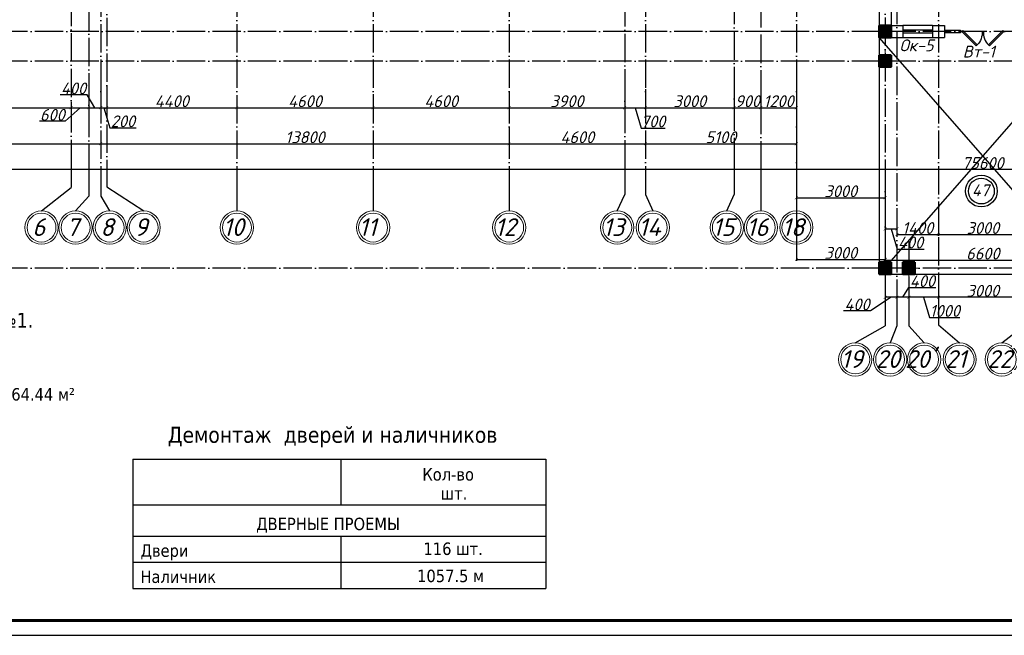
# Model space of a CAD drawing. Header units: millimetres. Extents: x 1112040 to 6903494, y -332921 to -150905.
# Tile 28 of 150: x 1497503 to 1530768, y -241938 to -221122. Entities that reach past the tile are written whole.
import ezdxf

# ---------------------------------------------------------------- set-up
doc = ezdxf.new("R2010")
doc.units = ezdxf.units.MM
doc.linetypes.add('ACAD_ISO04W100', pattern=[30, 24, -3, 0, -3])
doc.layers.add('kolonn', color=7, linetype='Continuous')
doc.layers.add('os', color=253, linetype='Continuous')
doc.styles.get("Standard").update_dxf_attribs({"font": 'isocpeui.ttf'})
doc.styles.add('Tahoma', font='tahoma.ttf')
doc.styles.add('ГОСТ 300', font='isocpeui.ttf', dxfattribs={"height": 250})
doc.dimstyles.new('ISO-25', dxfattribs={"dimtxt": 400, "dimasz": 100, "dimexe": 50, "dimexo": 50, "dimgap": 20, "dimtad": 1, "dimdec": 0, "dimtxsty": 'Standard', "dimblk": 'ARCHTICK', "dimcen": 20, "dimclrd": 1, "dimclre": 1, "dimadec": 0, "dimazin": 0, "dimtfac": 1, "dimtdec": 0, "dimtmove": 0, "dimatfit": 3, "dimldrblk": 'ARCHTICK', "dimfxl": 1, "dimarcsym": 0})

# ---------------------------------------------------------------- blocks, each defined once
blk = doc.blocks.new('ghsdd')
at = {"ltscale": 50}
h = blk.add_hatch(color=256, dxfattribs=at)
h.paths.add_polyline_path([(0, 200), (-200, 200), (-200, 0), (0, 0)])
h.paths.add_polyline_path([(200, 0), (200, 200), (0, 200), (0, 0)])
h.paths.add_polyline_path([(0, 0), (-200, 0), (-200, -200), (0, -200)])
h.paths.add_polyline_path([(0, 0), (0, -200), (200, -200), (200, 0)])
at = {"lineweight": 0}
for p, q in [((0, -374), (0, 374)), ((-374, 0), (374, 0))]:
    blk.add_line(p, q, dxfattribs=at)
at = {"lineweight": 50, "ltscale": 50}
blk.add_lwpolyline([(200, 200), (200, -200), (-200, -200), (-200, 200), (200, 200)], dxfattribs=at)
blk = doc.blocks.new('jfgjhsdf')
blk.add_hatch(color=1).paths.add_polyline_path([(-593, 731), (-637, 687), (0, 50), (44, 94)])
at = {"color": 1}
for p, q in [((0, 1000), (0, 950)), ((0, 50), (0, 0))]:
    blk.add_line(p, q, dxfattribs=at)
blk.add_lwpolyline([(0, 50), (-637, 687), (-593, 731), (44, 94), (0, 50)], dxfattribs=at)
blk.add_arc((-33, 130), 821, 87.662, 132.9147, dxfattribs=at)
blk = doc.blocks.new('_ArchTick')
at = {"color": 0, "linetype": 'ByBlock', "const_width": 0.15}
blk.add_lwpolyline([(-0.5, -0.5), (0.5, 0.5)], dxfattribs=at)
blk = doc.blocks.new('*D2680')
at = {"color": 1, "lineweight": -2, "transparency": 16777216}
for p, q in [((1492242, -223902), (1492242, -224149)), ((1492242, -224099), (1499242, -224099)), ((1499242, -223902), (1499242, -224149))]:
    blk.add_line(p, q, dxfattribs=at)
at = {"color": 1, "lineweight": -2, "transparency": 16777216, "xscale": 100, "yscale": 100, "zscale": 100, "rotation": 180}
blk.add_blockref('_ArchTick', (1492242, -224099), dxfattribs=at)
at = {"color": 1, "lineweight": -2, "transparency": 16777216, "xscale": 100, "yscale": 100, "zscale": 100}
blk.add_blockref('_ArchTick', (1499242, -224099), dxfattribs=at)
at = {"color": 0, "transparency": 16777216, "insert": (1495742, -223876), "char_height": 400, "attachment_point": 5}
blk.add_mtext('7000', dxfattribs=at)
blk = doc.blocks.new('*D2681')
at = {"color": 1, "lineweight": -2, "transparency": 16777216}
for p, q in [((1499842, -223545), (1499842, -224149)), ((1499542, -224099), (1499043, -224559)), ((1499242, -223902), (1499242, -224149)), ((1499242, -224099), (1499842, -224099)), ((1499043, -224559), (1498171, -224559))]:
    blk.add_line(p, q, dxfattribs=at)
at = {"color": 1, "lineweight": -2, "transparency": 16777216, "xscale": 100, "yscale": 100, "zscale": 100, "rotation": 180}
blk.add_blockref('_ArchTick', (1499242, -224099), dxfattribs=at)
at = {"color": 1, "lineweight": -2, "transparency": 16777216, "xscale": 100, "yscale": 100, "zscale": 100}
blk.add_blockref('_ArchTick', (1499842, -224099), dxfattribs=at)
at = {"color": 0, "transparency": 16777216, "insert": (1498607, -224339), "char_height": 400, "attachment_point": 5}
blk.add_mtext('600', dxfattribs=at)
blk = doc.blocks.new('*D2682')
at = {"color": 1, "lineweight": -2, "transparency": 16777216}
for p, q in [((1500242, -223443), (1500242, -224149)), ((1499777, -223666), (1498867, -223666)), ((1500042, -224099), (1499777, -223666)), ((1499842, -223545), (1499842, -224149)), ((1499842, -224099), (1500242, -224099))]:
    blk.add_line(p, q, dxfattribs=at)
at = {"color": 1, "lineweight": -2, "transparency": 16777216, "xscale": 100, "yscale": 100, "zscale": 100, "rotation": 180}
blk.add_blockref('_ArchTick', (1499842, -224099), dxfattribs=at)
at = {"color": 1, "lineweight": -2, "transparency": 16777216, "xscale": 100, "yscale": 100, "zscale": 100}
blk.add_blockref('_ArchTick', (1500242, -224099), dxfattribs=at)
at = {"color": 0, "transparency": 16777216, "insert": (1499322, -223446), "char_height": 400, "attachment_point": 5}
blk.add_mtext('400', dxfattribs=at)
blk = doc.blocks.new('*D2683')
at = {"color": 1, "lineweight": -2, "transparency": 16777216}
for p, q in [((1500242, -223443), (1500242, -224149)), ((1500442, -223364), (1500442, -224149)), ((1500242, -224099), (1500442, -224099)), ((1500342, -224099), (1500546, -224779)), ((1500546, -224779), (1501436, -224779))]:
    blk.add_line(p, q, dxfattribs=at)
at = {"color": 1, "lineweight": -2, "transparency": 16777216, "xscale": 100, "yscale": 100, "zscale": 100, "rotation": 180}
blk.add_blockref('_ArchTick', (1500242, -224099), dxfattribs=at)
at = {"color": 1, "lineweight": -2, "transparency": 16777216, "xscale": 100, "yscale": 100, "zscale": 100}
blk.add_blockref('_ArchTick', (1500442, -224099), dxfattribs=at)
at = {"color": 0, "transparency": 16777216, "insert": (1500991, -224559), "char_height": 400, "attachment_point": 5}
blk.add_mtext('200', dxfattribs=at)
blk = doc.blocks.new('*D2684')
at = {"color": 1, "lineweight": -2, "transparency": 16777216}
for p, q in [((1500442, -223364), (1500442, -224149)), ((1504842, -223736), (1504842, -224149)), ((1500442, -224099), (1504842, -224099))]:
    blk.add_line(p, q, dxfattribs=at)
at = {"color": 1, "lineweight": -2, "transparency": 16777216, "xscale": 100, "yscale": 100, "zscale": 100, "rotation": 180}
blk.add_blockref('_ArchTick', (1500442, -224099), dxfattribs=at)
at = {"color": 1, "lineweight": -2, "transparency": 16777216, "xscale": 100, "yscale": 100, "zscale": 100}
blk.add_blockref('_ArchTick', (1504842, -224099), dxfattribs=at)
at = {"color": 0, "transparency": 16777216, "insert": (1502642, -223879), "char_height": 400, "attachment_point": 5}
blk.add_mtext('4400', dxfattribs=at)
blk = doc.blocks.new('*D2685')
at = {"color": 1, "lineweight": -2, "transparency": 16777216}
for p, q in [((1504842, -223736), (1504842, -224149)), ((1509442, -223635), (1509442, -224149)), ((1504842, -224099), (1509442, -224099))]:
    blk.add_line(p, q, dxfattribs=at)
at = {"color": 1, "lineweight": -2, "transparency": 16777216, "xscale": 100, "yscale": 100, "zscale": 100, "rotation": 180}
blk.add_blockref('_ArchTick', (1504842, -224099), dxfattribs=at)
at = {"color": 1, "lineweight": -2, "transparency": 16777216, "xscale": 100, "yscale": 100, "zscale": 100}
blk.add_blockref('_ArchTick', (1509442, -224099), dxfattribs=at)
at = {"color": 0, "transparency": 16777216, "insert": (1507142, -223879), "char_height": 400, "attachment_point": 5}
blk.add_mtext('4600', dxfattribs=at)
blk = doc.blocks.new('*D2686')
at = {"color": 1, "lineweight": -2, "transparency": 16777216}
for p, q in [((1509442, -223635), (1509442, -224149)), ((1514042, -223587), (1514042, -224149)), ((1509442, -224099), (1514042, -224099))]:
    blk.add_line(p, q, dxfattribs=at)
at = {"color": 1, "lineweight": -2, "transparency": 16777216, "xscale": 100, "yscale": 100, "zscale": 100, "rotation": 180}
blk.add_blockref('_ArchTick', (1509442, -224099), dxfattribs=at)
at = {"color": 1, "lineweight": -2, "transparency": 16777216, "xscale": 100, "yscale": 100, "zscale": 100}
blk.add_blockref('_ArchTick', (1514042, -224099), dxfattribs=at)
at = {"color": 0, "transparency": 16777216, "insert": (1511742, -223879), "char_height": 400, "attachment_point": 5}
blk.add_mtext('4600', dxfattribs=at)
blk = doc.blocks.new('*D2687')
at = {"color": 1, "lineweight": -2, "transparency": 16777216}
for p, q in [((1514042, -223587), (1514042, -224149)), ((1517942, -223631), (1517942, -224149)), ((1514042, -224099), (1517942, -224099))]:
    blk.add_line(p, q, dxfattribs=at)
at = {"color": 1, "lineweight": -2, "transparency": 16777216, "xscale": 100, "yscale": 100, "zscale": 100, "rotation": 180}
blk.add_blockref('_ArchTick', (1514042, -224099), dxfattribs=at)
at = {"color": 1, "lineweight": -2, "transparency": 16777216, "xscale": 100, "yscale": 100, "zscale": 100}
blk.add_blockref('_ArchTick', (1517942, -224099), dxfattribs=at)
at = {"color": 0, "transparency": 16777216, "insert": (1515992, -223879), "char_height": 400, "attachment_point": 5}
blk.add_mtext('3900', dxfattribs=at)
blk = doc.blocks.new('*D2688')
at = {"color": 1, "lineweight": -2, "transparency": 16777216}
for p, q in [((1518642, -223476), (1518642, -224149)), ((1517942, -223631), (1517942, -224149)), ((1517942, -224099), (1518642, -224099)), ((1518292, -224099), (1518498, -224786)), ((1518498, -224786), (1519307, -224786))]:
    blk.add_line(p, q, dxfattribs=at)
at = {"color": 1, "lineweight": -2, "transparency": 16777216, "xscale": 100, "yscale": 100, "zscale": 100, "rotation": 180}
blk.add_blockref('_ArchTick', (1517942, -224099), dxfattribs=at)
at = {"color": 1, "lineweight": -2, "transparency": 16777216, "xscale": 100, "yscale": 100, "zscale": 100}
blk.add_blockref('_ArchTick', (1518642, -224099), dxfattribs=at)
at = {"color": 0, "transparency": 16777216, "insert": (1518902, -224564), "char_height": 400, "attachment_point": 5}
blk.add_mtext('700', dxfattribs=at)
blk = doc.blocks.new('*D2689')
at = {"color": 1, "lineweight": -2, "transparency": 16777216}
for p, q in [((1518642, -223476), (1518642, -224149)), ((1521642, -223432), (1521642, -224149)), ((1518642, -224099), (1521642, -224099))]:
    blk.add_line(p, q, dxfattribs=at)
at = {"color": 1, "lineweight": -2, "transparency": 16777216, "xscale": 100, "yscale": 100, "zscale": 100, "rotation": 180}
blk.add_blockref('_ArchTick', (1518642, -224099), dxfattribs=at)
at = {"color": 1, "lineweight": -2, "transparency": 16777216, "xscale": 100, "yscale": 100, "zscale": 100}
blk.add_blockref('_ArchTick', (1521642, -224099), dxfattribs=at)
at = {"color": 0, "transparency": 16777216, "insert": (1520142, -223879), "char_height": 400, "attachment_point": 5}
blk.add_mtext('3000', dxfattribs=at)
blk = doc.blocks.new('*D2690')
at = {"color": 1, "lineweight": -2, "transparency": 16777216}
for p, q in [((1521642, -223432), (1521642, -224149)), ((1522542, -223321), (1522542, -224149)), ((1521642, -224099), (1522542, -224099))]:
    blk.add_line(p, q, dxfattribs=at)
at = {"color": 1, "lineweight": -2, "transparency": 16777216, "xscale": 100, "yscale": 100, "zscale": 100, "rotation": 180}
blk.add_blockref('_ArchTick', (1521642, -224099), dxfattribs=at)
at = {"color": 1, "lineweight": -2, "transparency": 16777216, "xscale": 100, "yscale": 100, "zscale": 100}
blk.add_blockref('_ArchTick', (1522542, -224099), dxfattribs=at)
at = {"color": 0, "transparency": 16777216, "insert": (1522092, -223879), "char_height": 400, "attachment_point": 5}
blk.add_mtext('900', dxfattribs=at)
blk = doc.blocks.new('*D2691')
at = {"color": 1, "lineweight": -2, "transparency": 16777216}
for p, q in [((1522542, -223321), (1522542, -224149)), ((1523742, -223211), (1523742, -224149)), ((1522542, -224099), (1523742, -224099))]:
    blk.add_line(p, q, dxfattribs=at)
at = {"color": 1, "lineweight": -2, "transparency": 16777216, "xscale": 100, "yscale": 100, "zscale": 100, "rotation": 180}
blk.add_blockref('_ArchTick', (1522542, -224099), dxfattribs=at)
at = {"color": 1, "lineweight": -2, "transparency": 16777216, "xscale": 100, "yscale": 100, "zscale": 100}
blk.add_blockref('_ArchTick', (1523742, -224099), dxfattribs=at)
at = {"color": 0, "transparency": 16777216, "insert": (1523142, -223879), "char_height": 400, "attachment_point": 5}
blk.add_mtext('1200', dxfattribs=at)
blk = doc.blocks.new('*D2692')
at = {"color": 1, "lineweight": -2, "transparency": 16777216}
for p, q in [((1523742, -223211), (1523742, -227193)), ((1526742, -226441), (1526742, -227193)), ((1523742, -227143), (1526742, -227143))]:
    blk.add_line(p, q, dxfattribs=at)
at = {"color": 1, "lineweight": -2, "transparency": 16777216, "xscale": 100, "yscale": 100, "zscale": 100, "rotation": 180}
blk.add_blockref('_ArchTick', (1523742, -227143), dxfattribs=at)
at = {"color": 1, "lineweight": -2, "transparency": 16777216, "xscale": 100, "yscale": 100, "zscale": 100}
blk.add_blockref('_ArchTick', (1526742, -227143), dxfattribs=at)
at = {"color": 0, "transparency": 16777216, "insert": (1525242, -226923), "char_height": 400, "attachment_point": 5}
blk.add_mtext('3000', dxfattribs=at)
blk = doc.blocks.new('*D2693')
at = {"color": 1, "lineweight": -2, "transparency": 16777216}
for p, q in [((1526742, -226441), (1526742, -228247)), ((1527142, -227495), (1527142, -228247)), ((1526742, -228197), (1527142, -228197)), ((1526942, -228197), (1527146, -228877)), ((1527146, -228877), (1528055, -228877))]:
    blk.add_line(p, q, dxfattribs=at)
at = {"color": 1, "lineweight": -2, "transparency": 16777216, "xscale": 100, "yscale": 100, "zscale": 100, "rotation": 180}
blk.add_blockref('_ArchTick', (1526742, -228197), dxfattribs=at)
at = {"color": 1, "lineweight": -2, "transparency": 16777216, "xscale": 100, "yscale": 100, "zscale": 100}
blk.add_blockref('_ArchTick', (1527142, -228197), dxfattribs=at)
at = {"color": 0, "transparency": 16777216, "insert": (1527601, -228657), "char_height": 400, "attachment_point": 5}
blk.add_mtext('400', dxfattribs=at)
blk = doc.blocks.new('*D2694')
at = {"color": 1, "lineweight": -2, "transparency": 16777216}
for p, q in [((1527142, -227495), (1527142, -228436)), ((1528542, -228055), (1528542, -228436)), ((1527142, -228386), (1528542, -228386))]:
    blk.add_line(p, q, dxfattribs=at)
at = {"color": 1, "lineweight": -2, "transparency": 16777216, "xscale": 100, "yscale": 100, "zscale": 100, "rotation": 180}
blk.add_blockref('_ArchTick', (1527142, -228386), dxfattribs=at)
at = {"color": 1, "lineweight": -2, "transparency": 16777216, "xscale": 100, "yscale": 100, "zscale": 100}
blk.add_blockref('_ArchTick', (1528542, -228386), dxfattribs=at)
at = {"color": 0, "transparency": 16777216, "insert": (1527842, -228166), "char_height": 400, "attachment_point": 5}
blk.add_mtext('1400', dxfattribs=at)
blk = doc.blocks.new('*D2695')
at = {"color": 1, "lineweight": -2, "transparency": 16777216}
for p, q in [((1528542, -228055), (1528542, -228436)), ((1531542, -227941), (1531542, -228436)), ((1528542, -228386), (1531542, -228386))]:
    blk.add_line(p, q, dxfattribs=at)
at = {"color": 1, "lineweight": -2, "transparency": 16777216, "xscale": 100, "yscale": 100, "zscale": 100, "rotation": 180}
blk.add_blockref('_ArchTick', (1528542, -228386), dxfattribs=at)
at = {"color": 1, "lineweight": -2, "transparency": 16777216, "xscale": 100, "yscale": 100, "zscale": 100}
blk.add_blockref('_ArchTick', (1531542, -228386), dxfattribs=at)
at = {"color": 0, "transparency": 16777216, "insert": (1530042, -228166), "char_height": 400, "attachment_point": 5}
blk.add_mtext('3000', dxfattribs=at)
blk = doc.blocks.new('*D2742')
at = {"color": 1, "lineweight": -2, "transparency": 16777216}
for p, q in [((1492242, -225084), (1492242, -225367)), ((1500242, -225084), (1500242, -225367)), ((1492242, -225317), (1500242, -225317))]:
    blk.add_line(p, q, dxfattribs=at)
at = {"color": 1, "lineweight": -2, "transparency": 16777216, "xscale": 100, "yscale": 100, "zscale": 100, "rotation": 180}
blk.add_blockref('_ArchTick', (1492242, -225317), dxfattribs=at)
at = {"color": 1, "lineweight": -2, "transparency": 16777216, "xscale": 100, "yscale": 100, "zscale": 100}
blk.add_blockref('_ArchTick', (1500242, -225317), dxfattribs=at)
at = {"color": 0, "transparency": 16777216, "insert": (1496242, -225097), "char_height": 400, "attachment_point": 5}
blk.add_mtext('8000', dxfattribs=at)
blk = doc.blocks.new('*D2743')
at = {"color": 1, "lineweight": -2, "transparency": 16777216}
for p, q in [((1514042, -224760), (1514042, -225367)), ((1500242, -225084), (1500242, -225367)), ((1500242, -225317), (1514042, -225317))]:
    blk.add_line(p, q, dxfattribs=at)
at = {"color": 1, "lineweight": -2, "transparency": 16777216, "xscale": 100, "yscale": 100, "zscale": 100, "rotation": 180}
blk.add_blockref('_ArchTick', (1500242, -225317), dxfattribs=at)
at = {"color": 1, "lineweight": -2, "transparency": 16777216, "xscale": 100, "yscale": 100, "zscale": 100}
blk.add_blockref('_ArchTick', (1514042, -225317), dxfattribs=at)
at = {"color": 0, "transparency": 16777216, "insert": (1507142, -225097), "char_height": 400, "attachment_point": 5}
blk.add_mtext('13800', dxfattribs=at)
blk = doc.blocks.new('*D2744')
at = {"color": 1, "lineweight": -2, "transparency": 16777216}
for p, q in [((1514042, -224760), (1514042, -225367)), ((1518642, -225028), (1518642, -225367)), ((1514042, -225317), (1518642, -225317))]:
    blk.add_line(p, q, dxfattribs=at)
at = {"color": 1, "lineweight": -2, "transparency": 16777216, "xscale": 100, "yscale": 100, "zscale": 100, "rotation": 180}
blk.add_blockref('_ArchTick', (1514042, -225317), dxfattribs=at)
at = {"color": 1, "lineweight": -2, "transparency": 16777216, "xscale": 100, "yscale": 100, "zscale": 100}
blk.add_blockref('_ArchTick', (1518642, -225317), dxfattribs=at)
at = {"color": 0, "transparency": 16777216, "insert": (1516342, -225097), "char_height": 400, "attachment_point": 5}
blk.add_mtext('4600', dxfattribs=at)
blk = doc.blocks.new('*D2745')
at = {"color": 1, "lineweight": -2, "transparency": 16777216}
for p, q in [((1518642, -225028), (1518642, -225367)), ((1523742, -225038), (1523742, -225367)), ((1518642, -225317), (1523742, -225317))]:
    blk.add_line(p, q, dxfattribs=at)
at = {"color": 1, "lineweight": -2, "transparency": 16777216, "xscale": 100, "yscale": 100, "zscale": 100, "rotation": 180}
blk.add_blockref('_ArchTick', (1518642, -225317), dxfattribs=at)
at = {"color": 1, "lineweight": -2, "transparency": 16777216, "xscale": 100, "yscale": 100, "zscale": 100}
blk.add_blockref('_ArchTick', (1523742, -225317), dxfattribs=at)
at = {"color": 0, "transparency": 16777216, "insert": (1521192, -225097), "char_height": 400, "attachment_point": 5}
blk.add_mtext('5100', dxfattribs=at)
blk = doc.blocks.new('*D2746')
at = {"color": 1, "lineweight": -2, "transparency": 16777216}
for p, q in [((1523742, -225038), (1523742, -229277)), ((1526742, -228984), (1526742, -229277)), ((1523742, -229227), (1526742, -229227))]:
    blk.add_line(p, q, dxfattribs=at)
at = {"color": 1, "lineweight": -2, "transparency": 16777216, "xscale": 100, "yscale": 100, "zscale": 100, "rotation": 180}
blk.add_blockref('_ArchTick', (1523742, -229227), dxfattribs=at)
at = {"color": 1, "lineweight": -2, "transparency": 16777216, "xscale": 100, "yscale": 100, "zscale": 100}
blk.add_blockref('_ArchTick', (1526742, -229227), dxfattribs=at)
at = {"color": 0, "transparency": 16777216, "insert": (1525242, -229007), "char_height": 400, "attachment_point": 5}
blk.add_mtext('3000', dxfattribs=at)
blk = doc.blocks.new('*D2747')
at = {"color": 1, "lineweight": -2, "transparency": 16777216}
for p, q in [((1526742, -228984), (1526742, -229302)), ((1533342, -229056), (1533342, -229302)), ((1526742, -229252), (1533342, -229252))]:
    blk.add_line(p, q, dxfattribs=at)
at = {"color": 1, "lineweight": -2, "transparency": 16777216, "xscale": 100, "yscale": 100, "zscale": 100, "rotation": 180}
blk.add_blockref('_ArchTick', (1526742, -229252), dxfattribs=at)
at = {"color": 1, "lineweight": -2, "transparency": 16777216, "xscale": 100, "yscale": 100, "zscale": 100}
blk.add_blockref('_ArchTick', (1533342, -229252), dxfattribs=at)
at = {"color": 0, "transparency": 16777216, "insert": (1530042, -229032), "char_height": 400, "attachment_point": 5}
blk.add_mtext('6600', dxfattribs=at)
blk = doc.blocks.new('*D2753')
at = {"color": 1, "lineweight": -2, "transparency": 16777216}
for p, q in [((1492242, -226139), (1492242, -226242)), ((1567842, -226192), (1492242, -226192)), ((1567842, -226139), (1567842, -226242))]:
    blk.add_line(p, q, dxfattribs=at)
at = {"color": 1, "lineweight": -2, "transparency": 16777216, "xscale": 100, "yscale": 100, "zscale": 100, "rotation": 180}
blk.add_blockref('_ArchTick', (1492242, -226192), dxfattribs=at)
at = {"color": 1, "lineweight": -2, "transparency": 16777216, "xscale": 100, "yscale": 100, "zscale": 100}
blk.add_blockref('_ArchTick', (1567842, -226192), dxfattribs=at)
at = {"color": 0, "transparency": 16777216, "insert": (1530042, -225969), "char_height": 400, "attachment_point": 5}
blk.add_mtext('75600', dxfattribs=at)
blk = doc.blocks.new('*D2714')
at = {"color": 1, "lineweight": -2, "transparency": 16777216}
for p, q in [((1528542, -230279), (1528542, -230559)), ((1531542, -230509), (1528542, -230509)), ((1531542, -230279), (1531542, -230559))]:
    blk.add_line(p, q, dxfattribs=at)
at = {"color": 1, "lineweight": -2, "transparency": 16777216, "xscale": 100, "yscale": 100, "zscale": 100, "rotation": 180}
blk.add_blockref('_ArchTick', (1528542, -230509), dxfattribs=at)
at = {"color": 1, "lineweight": -2, "transparency": 16777216, "xscale": 100, "yscale": 100, "zscale": 100}
blk.add_blockref('_ArchTick', (1531542, -230509), dxfattribs=at)
at = {"color": 0, "transparency": 16777216, "insert": (1530042, -230289), "char_height": 400, "attachment_point": 5}
blk.add_mtext('3000', dxfattribs=at)
blk = doc.blocks.new('*D2715')
at = {"color": 1, "lineweight": -2, "transparency": 16777216}
for p, q in [((1527542, -230148), (1527542, -230559)), ((1528542, -230509), (1527542, -230509)), ((1528042, -230509), (1528246, -231189)), ((1528542, -230279), (1528542, -230559)), ((1528246, -231189), (1529269, -231189))]:
    blk.add_line(p, q, dxfattribs=at)
at = {"color": 1, "lineweight": -2, "transparency": 16777216, "xscale": 100, "yscale": 100, "zscale": 100, "rotation": 180}
blk.add_blockref('_ArchTick', (1527542, -230509), dxfattribs=at)
at = {"color": 1, "lineweight": -2, "transparency": 16777216, "xscale": 100, "yscale": 100, "zscale": 100}
blk.add_blockref('_ArchTick', (1528542, -230509), dxfattribs=at)
at = {"color": 0, "transparency": 16777216, "insert": (1528757, -230969), "char_height": 400, "attachment_point": 5}
blk.add_mtext('1000', dxfattribs=at)
blk = doc.blocks.new('*D2716')
at = {"color": 1, "lineweight": -2, "transparency": 16777216}
for p, q in [((1527142, -230026), (1527142, -230559)), ((1527342, -230509), (1527546, -230181)), ((1527542, -230148), (1527542, -230559)), ((1527546, -230181), (1528455, -230181)), ((1527542, -230509), (1527142, -230509))]:
    blk.add_line(p, q, dxfattribs=at)
at = {"color": 1, "lineweight": -2, "transparency": 16777216, "xscale": 100, "yscale": 100, "zscale": 100, "rotation": 180}
blk.add_blockref('_ArchTick', (1527142, -230509), dxfattribs=at)
at = {"color": 1, "lineweight": -2, "transparency": 16777216, "xscale": 100, "yscale": 100, "zscale": 100}
blk.add_blockref('_ArchTick', (1527542, -230509), dxfattribs=at)
at = {"color": 0, "transparency": 16777216, "insert": (1528001, -229961), "char_height": 400, "attachment_point": 5}
blk.add_mtext('400', dxfattribs=at)
blk = doc.blocks.new('*D2717')
at = {"color": 1, "lineweight": -2, "transparency": 16777216}
for p, q in [((1526742, -230046), (1526742, -230559)), ((1527142, -230026), (1527142, -230559)), ((1526942, -230509), (1526247, -230969)), ((1527142, -230509), (1526742, -230509)), ((1526247, -230969), (1525338, -230969))]:
    blk.add_line(p, q, dxfattribs=at)
at = {"color": 1, "lineweight": -2, "transparency": 16777216, "xscale": 100, "yscale": 100, "zscale": 100, "rotation": 180}
blk.add_blockref('_ArchTick', (1526742, -230509), dxfattribs=at)
at = {"color": 1, "lineweight": -2, "transparency": 16777216, "xscale": 100, "yscale": 100, "zscale": 100}
blk.add_blockref('_ArchTick', (1527142, -230509), dxfattribs=at)
at = {"color": 0, "transparency": 16777216, "insert": (1525793, -230749), "char_height": 400, "attachment_point": 5}
blk.add_mtext('400', dxfattribs=at)
blk = doc.blocks.new('swww222s')
at = {"color": 1}
for radius in [537, 437]:
    blk.add_circle((218, -47453), radius, dxfattribs=at)
blk.add_text('47', height=400, dxfattribs=at).set_placement((-103, -47629))
blk = doc.blocks.new('yhtnt')
at = {"ltscale": 100, "insert": (1805413, 98288), "char_height": 250, "width": 11326.72, "attachment_point": 1, "line_spacing_factor": 0.862598, "style": 'ГОСТ 300'}
blk.add_mtext("\\pi1966.0095;Toshkent viloyati, Qibray tumani, Ma'rifat MFY, \\P\\pi1357.77087;Qoramurt ko'chasida 50 o'rinli “Xospis” binosini qurish \\P\\pi2970.74435;(qo'shimcha ishlar va o'zgarishlar) ", dxfattribs=at)

msp = doc.modelspace()

# ---------------------------------------------------------------- linework, layer by layer
at = {"lineweight": 30}
for p, q in [((1526941.8, -218721.9), (1526941.8, -221321.9)), ((1526541.8, -220121.9), (1526541.8, -221721.9)), ((1526941.8, -221321.9), (1527341.8, -221321.9)), ((1527341.8, -221321.9), (1527341.8, -221721.9)), ((1528341.8, -221321.9), (1528341.8, -221721.9)), ((1528341.8, -221321.9), (1528741.8, -221321.9)), ((1528741.8, -221321.9), (1528741.8, -221721.9)), ((1526541.8, -221721.9), (1527341.8, -221721.9)), ((1528341.8, -221721.9), (1528741.8, -221721.9))]:
    msp.add_line(p, q, dxfattribs=at)
at = {"color": 1}
for p, q in [((1528341.8, -221321.9), (1527341.8, -221321.9)), ((1528341.8, -221481.9), (1527341.8, -221481.9)), ((1528741.8, -221481.9), (1529291.8, -221481.9)), ((1529291.8, -221481.9), (1529291.8, -221561.9)), ((1527341.8, -221561.9), (1528341.8, -221561.9)), ((1527341.8, -221721.9), (1528341.8, -221721.9)), ((1529291.8, -221561.9), (1528741.8, -221561.9))]:
    msp.add_line(p, q, dxfattribs=at)
for p, q in [((1501327.4, -235986.7), (1515283.2, -235986.7)), ((1508350, -235986.7), (1508350, -237520.3)), ((1515283.2, -235986.7), (1515283.2, -240349.2)), ((1501327.4, -237520.3), (1515283.2, -237520.3)), ((1501327.4, -238581.2), (1515283.2, -238581.2)), ((1501327.4, -238581.8), (1515283.2, -238581.8)), ((1508350, -238581.8), (1508350, -240349.2)), ((1501327.4, -239465.2), (1515283.2, -239465.2)), ((1501327.4, -240349.2), (1515283.2, -240349.2))]:
    msp.add_line(p, q)
at = {"ltscale": 10000}
msp.add_line((1501327.4, -235986.7), (1501327.4, -240349.2), dxfattribs=at)
at = {"linetype": 'Continuous', "lineweight": 25, "ltscale": 100}
msp.add_lwpolyline([(1476548.4, -241937.9), (1595448.4, -241937.9), (1595448.4, -157837.9), (1476548.4, -157837.9), (1476548.4, -241937.9)], dxfattribs=at)
at = {"linetype": 'Continuous', "lineweight": 60, "ltscale": 100}
msp.add_lwpolyline([(1478548.4, -241437.9), (1594948.4, -241437.9), (1594948.4, -158337.9), (1478548.4, -158337.9), (1478548.4, -241437.9)], dxfattribs=at)
at = {"color": 1}
for points in [[(1526541.8, -221721.9), (1526541.8, -229721.9), (1533541.8, -229721.9), (1533541.8, -221721.9), (1526541.8, -229721.9)], [(1533541.8, -229721.9), (1526541.8, -221721.9)]]:
    msp.add_lwpolyline(points, dxfattribs=at)
at = {"lineweight": 30}
for points in [[(1526941.8, -222321.9), (1526541.8, -222321.9), (1526541.8, -222721.9), (1526941.8, -222721.9)], [(1526941.8, -229321.9), (1526541.8, -229321.9), (1526541.8, -229721.9), (1526941.8, -229721.9)], [(1527741.8, -229321.9), (1527341.8, -229321.9), (1527341.8, -229721.9), (1527741.8, -229721.9)]]:
    msp.add_lwpolyline(points, close=True, dxfattribs=at)
at = {"layer": 'os', "linetype": 'ACAD_ISO04W100', "ltscale": 40}
for p, q in [((1500241.8, -164865.7), (1500241.8, -226089.4)), ((1504841.8, -164865.7), (1504841.8, -226089.4)), ((1509441.8, -164865.7), (1509441.8, -226089.4)), ((1514041.8, -164865.7), (1514041.8, -226089.4)), ((1518641.8, -164865.7), (1518641.8, -226089.4)), ((1523741.8, -164865.7), (1523741.8, -226089.4)), ((1528541.8, -164865.7), (1528541.8, -230549.3)), ((1522541.8, -185624.7), (1522541.8, -226089.4)), ((1517941.8, -190394.5), (1517941.8, -226089.4)), ((1521641.8, -190316), (1521641.8, -226089.4)), ((1527141.8, -190306.6), (1527141.8, -230549.3)), ((1499241.8, -208378.9), (1499241.8, -226089.4)), ((1500441.8, -209061.3), (1500441.8, -226089.4)), ((1499841.8, -210933.8), (1499841.8, -226089.4)), ((1526741.8, -217450.5), (1526741.8, -230549.3)), ((1534975, -221521.9), (1484191.9, -221521.9)), ((1534975, -222521.9), (1484191.9, -222521.9)), ((1527541.8, -228610), (1527541.8, -230549.3)), ((1534975, -229521.9), (1484191.9, -229521.9))]:
    msp.add_line(p, q, dxfattribs=at)
at = {"layer": 'os'}
for p, q in [((1499241.8, -226089.4), (1499241.8, -226791.9)), ((1499841.8, -226089.4), (1499841.8, -227084.1)), ((1500241.8, -226089.4), (1500241.8, -227084.1)), ((1500441.8, -226089.4), (1500441.8, -226778.6)), ((1504841.8, -226089.4), (1504841.8, -227589.4)), ((1509441.8, -226089.4), (1509441.8, -227589.4)), ((1514041.8, -226089.4), (1514041.8, -227589.4)), ((1517941.8, -226089.4), (1517941.8, -227029.3)), ((1518641.8, -226089.4), (1518641.8, -227029.3)), ((1521641.8, -226089.4), (1521641.8, -227029.3)), ((1522541.8, -226089.4), (1522541.8, -227589.4)), ((1523741.8, -226089.4), (1523741.8, -227589.4)), ((1521391.8, -227589.4), (1521641.8, -227029.3)), ((1526741.8, -230549.3), (1526741.8, -231467.9)), ((1527141.8, -230549.3), (1527141.8, -231467.9)), ((1528541.8, -230549.3), (1528541.8, -231439)), ((1530684.1, -232049.3), (1531541.8, -231378.9))]:
    msp.add_line(p, q, dxfattribs=at)
at = {"layer": 'os', "color": 0}
for points in [[(1498241.8, -227589.4), (1499241.8, -226791.9)], [(1500441.8, -226778.6), (1501691.8, -227589.4)], [(1499391.8, -227589.4), (1499841.8, -227084.1)], [(1500241.8, -227084.1), (1500541.8, -227589.4)], [(1517691.8, -227589.4), (1517941.8, -227029.3)], [(1518641.8, -227029.3), (1518891.8, -227589.4)], [(1527541.8, -230549.3), (1527541.8, -231467.9), (1528059.2, -232049.3)], [(1525733.1, -232049.3), (1526741.8, -231467.9)], [(1527141.8, -231467.9), (1526909.2, -232049.3)], [(1528541.8, -231439), (1529259.2, -232049.3)]]:
    msp.add_lwpolyline(points, dxfattribs=at)
at = {"layer": 'os', "color": 0, "lineweight": 0}
for centre, radius in [((1498241.8, -228151.9), 562.5), ((1498241.8, -228151.9), 487.5), ((1499391.8, -228151.9), 562.5), ((1499391.8, -228151.9), 487.5), ((1500541.8, -228151.9), 562.5), ((1500541.8, -228151.9), 487.5), ((1501691.8, -228151.9), 562.5), ((1501691.8, -228151.9), 487.5), ((1504841.8, -228151.9), 562.5), ((1504841.8, -228151.9), 487.5), ((1509441.8, -228151.9), 562.5), ((1509441.8, -228151.9), 487.5), ((1514041.8, -228151.9), 562.5), ((1514041.8, -228151.9), 487.5), ((1517691.8, -228151.9), 562.5), ((1517691.8, -228151.9), 487.5), ((1518891.8, -228151.9), 562.5), ((1518891.8, -228151.9), 487.5), ((1521391.8, -228151.9), 562.5), ((1521391.8, -228151.9), 487.5), ((1522541.8, -228151.9), 562.5), ((1522541.8, -228151.9), 487.5), ((1523741.8, -228151.9), 562.5), ((1523741.8, -228151.9), 487.5), ((1525733.1, -232611.8), 562.5), ((1525733.1, -232611.8), 487.5), ((1526909.2, -232611.8), 562.5), ((1526909.2, -232611.8), 487.5), ((1528059.2, -232611.8), 562.5), ((1528059.2, -232611.8), 487.5), ((1529259.2, -232611.8), 562.5), ((1529259.2, -232611.8), 487.5), ((1530684.1, -232611.8), 562.5), ((1530684.1, -232611.8), 487.5)]:
    msp.add_circle(centre, radius, dxfattribs=at)

# ---------------------------------------------------------------- block references
for name, p in [('swww222s', (1529775.5, -179463.8)), ('yhtnt', (-460477.3, -335255.6)), ('yhtnt', (-341377.3, -335455.6))]:
    msp.add_blockref(name, p)
for p, xscale, yscale, zscale, rotation in [((1529291.8, -221521.9), -0.7692307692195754, 0.7692307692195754, 0.769230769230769, 270), ((1530791.8, -221521.9), 0.7692307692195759, 0.7692307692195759, 0.7692307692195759, 90)]:
    msp.add_blockref('jfgjhsdf', p, dxfattribs=dict(xscale=xscale, yscale=yscale, zscale=zscale, rotation=rotation))
at = {"layer": 'kolonn'}
for p in [(1526741.8, -221521.9), (1526741.8, -222521.9), (1526741.8, -229521.9), (1527541.8, -229521.9)]:
    msp.add_blockref('ghsdd', p, dxfattribs=at)

# ---------------------------------------------------------------- texts
at = {"color": 1}
for s, p in [('Ок-5', (1527226.4, -222190.5)), ('Вт-1', (1529362.7, -222401))]:
    msp.add_text(s, height=400, dxfattribs=at).set_placement(p)
at = {"ltscale": 50}
for s, p in [('6', (1497929.4, -228435.5)), ('7', (1499079.4, -228435.5)), ('8', (1500229.4, -228435.5)), ('9', (1501379.4, -228435.5)), ('10', (1504367.7, -228435.5)), ('11', (1508956.5, -228435.5)), ('12', (1513556.5, -228435.5)), ('13', (1517206.5, -228435.5)), ('14', (1518406.5, -228435.5)), ('15', (1520906.5, -228435.5)), ('16', (1522056.5, -228435.5)), ('18', (1523256.5, -228435.5)), ('19', (1525247.7, -232895.5)), ('20', (1526423.9, -232895.5)), ("20'", (1527419.7, -232895.5)), ('21', (1528773.9, -232895.5)), ('22', (1530198.7, -232895.5))]:
    msp.add_text(s, height=600, dxfattribs=at).set_placement(p)
at = {"style": 'Tahoma'}
for s, height, p in [('Спецификация по демонтажу внутр. отделки БЛОК №1.', 500, (1480365, -231535.1)), ('Демонтаж  дверей и наличников ', 540, (1502504.3, -235428.4)), ('Кол-во', 420, (1511104.9, -236705.3)), ('шт.', 420, (1511725, -237346.7)), ('ДВЕРНЫЕ ПРОЕМЫ', 420, (1505491.4, -238380.8)), ('116 шт.', 420, (1511144.8, -239220.3)), ('1057.5 м', 420, (1510929.6, -240138.5))]:
    msp.add_text(s, height=height, dxfattribs=at).set_placement(p)
at = {"color": 5, "style": 'Tahoma'}
for s, p in [('Двери', (1501583.2, -239283.6)), ('Наличник ', (1501583.2, -240167))]:
    msp.add_text(s, height=420, dxfattribs=at).set_placement(p)
at = {"ltscale": 100, "insert": (1278866.5, -225091.9), "char_height": 812.25, "width": 30724.842, "attachment_point": 1, "line_spacing_factor": 0.862598}
msp.add_mtext("\\pi677.61802;Toshkent viloyati, Qibray tumani, Ma'rifat MFY, Qoramurt \\P\\pi3956.15439;ko'chasida 50 o'rinli “Xospis” binosini qurish \\P\\pi6614.11944;(qo'shimcha ishlar va o'zgarishlar) ", dxfattribs=at)
at = {"ltscale": 100, "insert": (1481232.2, -233579), "char_height": 420, "width": 26714.617, "attachment_point": 1, "style": 'Tahoma'}
msp.add_mtext('\\A1;Демонтаж покрытий полов из керамических плиток S{\\H0.7x;\\S^ общ.;\\H1.42857x;= 364.44 м²} ', dxfattribs=at)

# ---------------------------------------------------------------- dimensions: what is measured, and where the dimension line sits
for base, p1, p2, picture, middle in [((1500241.8, -224098.7), (1499841.8, -223494.7), (1500241.8, -223393.2), '*D2682', (1499756.7, -223666)), ((1499841.8, -224098.7), (1499241.8, -223851.6), (1499841.8, -223494.7), '*D2681', (1499022.7, -224558.7)), ((1527141.8, -230508.7), (1527541.8, -230097.9), (1527141.8, -229975.6), '*D2716', (1527565.8, -230180.6)), ((1526741.8, -230508.7), (1527141.8, -229975.6), (1526741.8, -229996.1), '*D2717', (1526227.3, -230968.7))]:
    dim = msp.add_linear_dim(base=base, p1=p1, p2=p2, dimstyle='ISO-25', override={"dimtmove": 1})
    dim.commit()
    dim.dimension.update_dxf_attribs({"geometry": picture, "text_midpoint": middle, "dimtype": 160})
for base, p1, p2, picture, middle in [((1523741.8, -224098.7), (1522541.8, -223271.3), (1523741.8, -223160.9), '*D2691', (1523141.8, -223878.7)), ((1526741.8, -227142.7), (1523741.8, -223160.9), (1526741.8, -226390.5), '*D2692', (1525241.8, -226922.7)), ((1500441.8, -224098.7), (1500241.8, -223393.2), (1500441.8, -223314.2), '*D2683', (1500565.8, -224558.7)), ((1504841.8, -224098.7), (1500441.8, -223314.2), (1504841.8, -223686.5), '*D2684', (1502641.8, -223878.7)), ((1514041.8, -224098.7), (1509441.8, -223584.9), (1514041.8, -223536.6), '*D2686', (1511741.8, -223878.7)), ((1517941.8, -224098.7), (1514041.8, -223536.6), (1517941.8, -223580.7), '*D2687', (1515991.8, -223878.7)), ((1518641.8, -224098.7), (1517941.8, -223580.7), (1518641.8, -223426.1), '*D2688', (1518518.1, -224563.9)), ((1521641.8, -224098.7), (1518641.8, -223426.1), (1521641.8, -223381.7), '*D2689', (1520141.8, -223878.7)), ((1522541.8, -224098.7), (1521641.8, -223381.7), (1522541.8, -223271.3), '*D2690', (1522091.8, -223878.7)), ((1509441.8, -224098.7), (1504841.8, -223686.5), (1509441.8, -223584.9), '*D2685', (1507141.8, -223878.7)), ((1514041.8, -225317.2), (1500241.8, -225034), (1514041.8, -224709.5), '*D2743', (1507141.8, -225097.2)), ((1518641.8, -225317.2), (1514041.8, -224709.5), (1518641.8, -224977.6), '*D2744', (1516341.8, -225097.2)), ((1523741.8, -225317.2), (1518641.8, -224977.6), (1523741.8, -224987.8), '*D2745', (1521191.8, -225097.2)), ((1526741.8, -229227.2), (1523741.8, -224987.8), (1526741.8, -228934), '*D2746', (1525241.8, -229007.2)), ((1527141.8, -228196.9), (1526741.8, -226390.5), (1527141.8, -227444.8), '*D2693', (1527165.8, -228656.9)), ((1528541.8, -228385.9), (1527141.8, -227444.8), (1528541.8, -228004.9), '*D2694', (1527841.8, -228165.9)), ((1531541.8, -228385.9), (1528541.8, -228004.9), (1531541.8, -227890.9), '*D2695', (1530041.8, -228165.9)), ((1533341.8, -229251.7), (1526741.8, -228934), (1533341.8, -229005.9), '*D2747', (1530041.8, -229031.7)), ((1527541.8, -230508.7), (1528541.8, -230229), (1527541.8, -230097.9), '*D2715', (1528265.8, -230968.7))]:
    dim = msp.add_linear_dim(base=base, p1=p1, p2=p2, dimstyle='ISO-25', override={"dimtmove": 1})
    dim.commit()
    dim.dimension.update_dxf_attribs({"geometry": picture, "text_midpoint": middle})
for base, p1, p2, picture, middle in [((1499241.8, -224098.7), (1492241.8, -223851.6), (1499241.8, -223851.6), '*D2680', (1495741.8, -223876.2)), ((1500241.8, -225317.2), (1492241.8, -225034), (1500241.8, -225034), '*D2742', (1496241.8, -225097.2)), ((1492241.8, -226191.9), (1567841.8, -226089.4), (1492241.8, -226089.4), '*D2753', (1530041.8, -225969.3)), ((1528541.8, -230508.7), (1531541.8, -230229), (1528541.8, -230229), '*D2714', (1530041.8, -230288.7))]:
    dim = msp.add_linear_dim(base=base, p1=p1, p2=p2, dimstyle='ISO-25')
    dim.commit()
    dim.dimension.update_dxf_attribs({"geometry": picture, "text_midpoint": middle})

doc.saveas('drawing.dxf')
